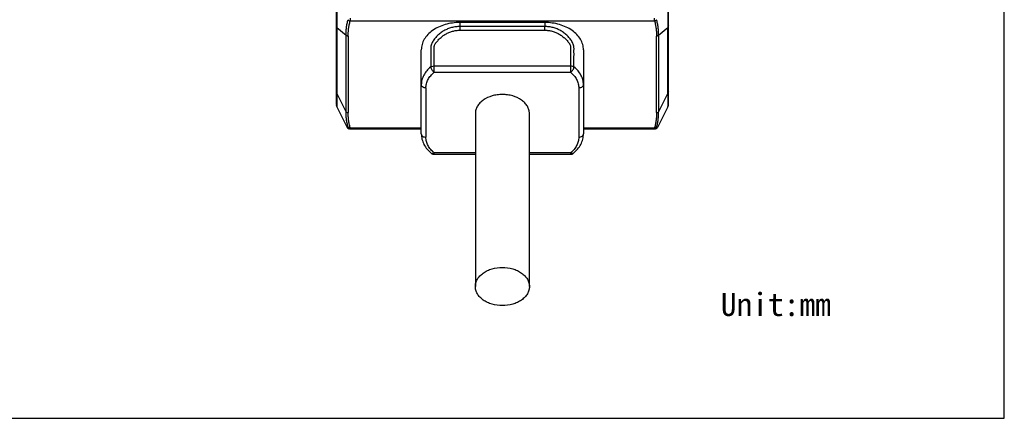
# Model space of a CAD drawing. Header units: millimetres. Extents: x 28 to 333, y 279 to 407.
# Tile 4 of 5: x 206 to 333, y 279 to 330. Entities that reach past the tile are written whole.
import ezdxf

# ---------------------------------------------------------------- set-up
doc = ezdxf.new("R2010")
doc.units = ezdxf.units.MM
doc.header["$LTSCALE"] = 16.335
doc.layers.get('0').update_dxf_attribs({"linetype": 'CONTINUOUS'})
doc.layers.add('20_ALL_FEATURES', color=7, linetype='CONTINUOUS')
doc.styles.get("Standard").update_dxf_attribs({"font": 'simfang.ttf'})

msp = doc.modelspace()

# ---------------------------------------------------------------- linework, layer by layer
at = {"color": 7}
for p, q in [((333.079, 278.814), (333.079, 407.301)), ((28.026, 278.814), (333.079, 278.814))]:
    msp.add_line(p, q, dxfattribs=at)
at = {"layer": '20_ALL_FEATURES', "color": 7}
for p, q in [((246.563, 319.487), (246.563, 370.179)), ((289.563, 319.487), (289.563, 370.179)), ((248.357, 330.318), (287.77, 330.318)), ((246.632, 329.749), (246.632, 329.468)), ((246.632, 329.468), (246.632, 320.952)), ((246.632, 329.468), (247.83, 328.476)), ((273.563, 330.125), (262.562, 330.124)), ((262.565, 330.124), (262.566, 329.605)), ((262.566, 329.606), (262.565, 329.137)), ((262.565, 329.137), (268.064, 329.137)), ((268.064, 329.605), (262.566, 329.605)), ((273.563, 329.606), (268.064, 329.605)), ((268.064, 329.137), (273.563, 329.138)), ((273.563, 330.125), (273.563, 329.606)), ((273.563, 329.138), (273.563, 329.606)), ((288.296, 328.476), (289.495, 329.468)), ((289.495, 320.952), (289.495, 329.468)), ((247.83, 318.556), (247.83, 328.476)), ((248.099, 328.358), (248.099, 318.439)), ((288.028, 318.439), (288.028, 328.358)), ((288.296, 328.476), (288.296, 318.556)), ((257.565, 315.678), (257.566, 326.589)), ((278.564, 326.589), (278.564, 322.722)), ((268.065, 324.525), (276.888, 324.511)), ((259.242, 323.677), (268.065, 323.677)), ((268.065, 323.677), (276.887, 323.677)), ((278.564, 322.722), (278.565, 315.679)), ((258.165, 321.639), (258.165, 315.254)), ((277.964, 321.64), (277.965, 315.254)), ((246.563, 320.245), (246.563, 320.244)), ((247.83, 318.556), (246.632, 320.952)), ((289.495, 320.952), (288.296, 318.556)), ((289.563, 320.244), (289.563, 320.244)), ((246.569, 319.38), (246.569, 319.405)), ((246.569, 319.38), (246.572, 319.38)), ((246.589, 319.293), (246.593, 319.295)), ((246.6, 319.271), (246.589, 319.293)), ((246.628, 319.631), (246.628, 319.569)), ((246.632, 319.197), (246.632, 319.195)), ((246.632, 319.195), (246.632, 319.195)), ((246.632, 319.195), (247.98, 316.499)), ((289.495, 319.195), (288.146, 316.499)), ((289.494, 319.195), (289.495, 319.195)), ((289.499, 319.631), (289.499, 319.569)), ((289.538, 319.293), (289.526, 319.271)), ((289.538, 319.293), (289.534, 319.295)), ((289.558, 319.38), (289.554, 319.38)), ((289.558, 319.4), (289.558, 319.38)), ((264.565, 318.315), (264.565, 295.9)), ((271.565, 295.9), (271.565, 318.315)), ((248.011, 316.449), (248.012, 316.449)), ((248.19, 316.339), (248.19, 316.338)), ((248.249, 316.333), (257.565, 316.333)), ((248.357, 316.479), (257.565, 316.479)), ((278.565, 316.479), (287.77, 316.479)), ((278.565, 316.333), (287.878, 316.333)), ((287.937, 316.338), (287.937, 316.339)), ((288.115, 316.449), (288.115, 316.449)), ((258.862, 313.175), (258.862, 313.175)), ((264.565, 313.216), (259.242, 313.216)), ((259.242, 313.04), (264.565, 313.041)), ((276.889, 313.216), (271.565, 313.216)), ((271.565, 313.041), (276.889, 313.041)), ((277.269, 313.176), (277.269, 313.176))]:
    msp.add_line(p, q, dxfattribs=at)
for points in [[(246.57, 319.397), (246.578, 319.352), (246.589, 319.307), (246.603, 319.262), (246.621, 319.219), (246.632, 319.195)], [(289.495, 319.195), (289.502, 319.21), (289.521, 319.255), (289.536, 319.3), (289.548, 319.346), (289.557, 319.393), (289.558, 319.4)]]:
    msp.add_lwpolyline(points, dxfattribs=at)
for centre, radius, start, end in [((120.548, 323.838), 138.695, 359.93325, 0.27451), ((413.018, 323.865), 136.131, 179.72811, 180.07893), ((384.819, 319.546), 138.191, 179.63305, 179.96459), ((247.216, 319.487), 0.653, 180, 206.56505), ((246.763, 319.38), 0.2, 180, 206.56505), ((285.679, 319.58), 39.052, 180.01603, 180.37099), ((288.911, 319.487), 0.653, 333.43495, 360), ((289.363, 319.38), 0.2, 333.43495, 360), ((248.249, 316.633), 0.3, 206.56505, 270), ((248.187, 316.533), 0.195, 206.08237, 270.48268), ((287.878, 316.633), 0.3, 270, 333.43495), ((287.94, 316.533), 0.195, 269.51732, 333.91763), ((259.24, 313.64), 0.6, 230.86963, 270.16338), ((276.891, 313.641), 0.6, 269.83332, 309.12769)]:
    msp.add_arc(centre, radius, start, end, dxfattribs=at)
for points, knots in [([(246.632, 333.512), (246.631, 333.168), (246.628, 332.492), (246.628, 331.508), (246.628, 330.598), (246.631, 330.02), (246.632, 329.749)], [0, 0, 0, 0, 0.2743823, 0.5392976, 0.7842325, 1, 1, 1, 1]), ([(289.494, 333.511), (289.495, 333.339), (289.496, 332.995), (289.498, 332.319), (289.5, 331.237), (289.498, 330.327), (289.495, 329.749)], [0, 0, 0, 0, 0.1376538, 0.2743433, 0.5392155, 1, 1, 1, 1]), ([(247.83, 328.476), (247.83, 328.644), (247.832, 328.897), (247.852, 329.234), (247.887, 329.571), (247.958, 329.992), (248.038, 330.324), (248.084, 330.489)], [0, 0, 0, 0, 0.2479717, 0.372283, 0.4970034, 0.7476311, 1, 1, 1, 1]), ([(248.084, 330.489), (248.096, 330.468), (248.163, 330.38), (248.273, 330.33), (248.357, 330.318)], [0, 0, 0, 0, 0.2231361, 1, 1, 1, 1]), ([(248.099, 328.358), (248.099, 328.523), (248.101, 328.852), (248.145, 329.346), (248.229, 329.835), (248.31, 330.158), (248.357, 330.318)], [0, 0, 0, 0, 0.2491043, 0.4977688, 0.7478268, 1, 1, 1, 1]), ([(248.362, 330.671), (248.366, 330.608), (248.369, 330.49), (248.363, 330.372), (248.357, 330.318)], [0, 0, 0, 0, 0.5410729, 1, 1, 1, 1]), ([(287.77, 330.318), (287.764, 330.372), (287.758, 330.49), (287.761, 330.608), (287.765, 330.671)], [0, 0, 0, 0, 0.4589308, 1, 1, 1, 1]), ([(288.042, 330.489), (288.031, 330.468), (287.964, 330.38), (287.854, 330.33), (287.77, 330.318)], [0, 0, 0, 0, 0.2231344, 1, 1, 1, 1]), ([(287.77, 330.318), (287.816, 330.158), (287.898, 329.835), (287.982, 329.346), (288.026, 328.852), (288.028, 328.523), (288.028, 328.358)], [0, 0, 0, 0, 0.2521767, 0.5022351, 0.7508962, 1, 1, 1, 1]), ([(288.296, 328.476), (288.298, 328.56), (288.297, 328.728), (288.289, 328.981), (288.274, 329.234), (288.24, 329.572), (288.169, 329.992), (288.089, 330.325), (288.042, 330.489)], [0, 0, 0, 0, 0.1241537, 0.2475795, 0.3722066, 0.4971351, 0.7476452, 1, 1, 1, 1]), ([(246.632, 329.468), (246.611, 329.499), (246.576, 329.565), (246.563, 329.639), (246.563, 329.675)], [0, 0, 0, 0, 0.5122261, 1, 1, 1, 1]), ([(262.562, 330.124), (261.919, 330.124), (260.959, 329.994), (259.79, 329.557), (259.029, 329.12), (258.4, 328.585), (257.927, 327.97), (257.633, 327.296), (257.566, 326.821), (257.566, 326.589)], [0, 0, 0, 0, 0.2867942, 0.4239489, 0.553964, 0.6757837, 0.7895099, 0.8966303, 1, 1, 1, 1]), ([(262.565, 329.606), (262.384, 329.601), (262.022, 329.573), (261.488, 329.471), (260.971, 329.299), (260.484, 329.058), (260.03, 328.759), (259.688, 328.461), (259.44, 328.197), (259.268, 327.987), (259.111, 327.766), (258.975, 327.537), (258.871, 327.304), (258.811, 327.075), (258.785, 326.86), (258.779, 326.659), (258.781, 326.467), (258.787, 326.277), (258.79, 326.087), (258.79, 325.896), (258.788, 325.703), (258.787, 325.446), (258.787, 325.126), (258.787, 324.741), (258.787, 324.485), (258.787, 324.357)], [0, 0, 0, 0, 0.0720171, 0.1439797, 0.215875, 0.2877495, 0.3596219, 0.4315571, 0.467571, 0.5035753, 0.5395032, 0.5750811, 0.6093155, 0.6406131, 0.6688719, 0.6951721, 0.7204833, 0.7454231, 0.7705642, 0.7960303, 0.8216443, 0.8472211, 0.8981566, 0.9490698, 1, 1, 1, 1]), ([(259.241, 324.503), (259.241, 324.618), (259.241, 324.847), (259.241, 325.191), (259.24, 325.535), (259.241, 325.879), (259.244, 326.166), (259.241, 326.395), (259.237, 326.567), (259.235, 326.71), (259.235, 326.825), (259.236, 326.912), (259.241, 327.001), (259.259, 327.131), (259.306, 327.266), (259.383, 327.394), (259.476, 327.522), (259.604, 327.677), (259.767, 327.856), (259.993, 328.087), (260.299, 328.354), (260.705, 328.624), (261.14, 328.844), (261.602, 329.002), (262.081, 329.095), (262.404, 329.126), (262.565, 329.137)], [0, 0, 0, 0, 0.0514915, 0.1029823, 0.1544717, 0.2059643, 0.2574619, 0.2831997, 0.3089379, 0.3346634, 0.3475323, 0.3604546, 0.3736183, 0.3875809, 0.4194848, 0.4367936, 0.4545745, 0.490539, 0.5268102, 0.5631899, 0.6359844, 0.7087768, 0.7815581, 0.8543462, 0.9271703, 1, 1, 1, 1]), ([(278.564, 326.589), (278.564, 326.822), (278.496, 327.297), (278.202, 327.971), (277.729, 328.586), (277.099, 329.121), (276.337, 329.558), (275.168, 329.995), (274.207, 330.125), (273.563, 330.125)], [0, 0, 0, 0, 0.1033618, 0.2104788, 0.3242065, 0.4460316, 0.5760534, 0.713213, 1, 1, 1, 1]), ([(277.342, 324.365), (277.342, 324.493), (277.341, 324.685), (277.342, 324.941), (277.342, 325.133), (277.343, 325.325), (277.342, 325.517), (277.339, 325.709), (277.343, 325.868), (277.345, 325.995), (277.344, 326.124), (277.339, 326.286), (277.334, 326.477), (277.349, 326.668), (277.347, 326.866), (277.318, 327.08), (277.255, 327.309), (277.151, 327.543), (277.017, 327.772), (276.808, 328.066), (276.508, 328.407), (276.097, 328.762), (275.644, 329.062), (275.156, 329.301), (274.64, 329.472), (274.106, 329.574), (273.744, 329.602), (273.563, 329.606)], [0, 0, 0, 0, 0.0509574, 0.0764119, 0.1018343, 0.1272454, 0.1527996, 0.1783791, 0.2035578, 0.2161574, 0.2289322, 0.254892, 0.280529, 0.3050884, 0.3308557, 0.3592725, 0.3908653, 0.4251203, 0.4606432, 0.4965544, 0.5685207, 0.6404404, 0.7123021, 0.7841623, 0.8560444, 0.9279945, 1, 1, 1, 1]), ([(273.563, 329.138), (273.725, 329.127), (274.048, 329.096), (274.526, 329.003), (274.988, 328.847), (275.422, 328.626), (275.76, 328.401), (276.012, 328.198), (276.192, 328.035), (276.363, 327.863), (276.525, 327.683), (276.649, 327.526), (276.74, 327.397), (276.818, 327.269), (276.884, 327.109), (276.896, 326.919), (276.889, 326.773), (276.884, 326.658), (276.883, 326.544), (276.888, 326.401), (276.891, 326.229), (276.889, 326.057), (276.887, 325.886), (276.888, 325.714), (276.889, 325.542), (276.889, 325.37), (276.888, 325.027), (276.888, 324.74), (276.888, 324.511)], [0, 0, 0, 0, 0.0728156, 0.145624, 0.2183981, 0.2911616, 0.3639462, 0.4003619, 0.4367727, 0.4731454, 0.5094167, 0.5453644, 0.5630976, 0.5804308, 0.6124621, 0.6397268, 0.6653594, 0.678253, 0.6911356, 0.7168534, 0.7425879, 0.7683313, 0.7940754, 0.819818, 0.8455588, 0.8712979, 0.8970376, 1, 1, 1, 1]), ([(289.495, 329.749), (289.495, 329.726), (289.494, 329.632), (289.494, 329.538), (289.495, 329.468)], [0, 0, 0, 0, 0.2538372, 1, 1, 1, 1]), ([(289.563, 329.675), (289.563, 329.639), (289.551, 329.565), (289.516, 329.499), (289.495, 329.468)], [0, 0, 0, 0, 0.487774, 1, 1, 1, 1]), ([(248.099, 328.358), (248.072, 328.358), (248.018, 328.364), (247.922, 328.392), (247.858, 328.437), (247.83, 328.476)], [0, 0, 0, 0, 0.2663025, 0.5333693, 1, 1, 1, 1]), ([(288.296, 328.476), (288.269, 328.437), (288.205, 328.392), (288.109, 328.364), (288.055, 328.358), (288.028, 328.358)], [0, 0, 0, 0, 0.4666307, 0.7336975, 1, 1, 1, 1]), ([(258.787, 324.357), (258.599, 324.205), (258.257, 323.878), (257.864, 323.311), (257.621, 322.699), (257.565, 322.272), (257.565, 322.063)], [0, 0, 0, 0, 0.2708018, 0.5249965, 0.7661053, 1, 1, 1, 1]), ([(258.787, 324.357), (258.816, 324.381), (258.952, 324.468), (259.117, 324.503), (259.241, 324.503)], [0, 0, 0, 0, 0.2308687, 1, 1, 1, 1]), ([(258.788, 324.357), (258.791, 324.295), (258.825, 324.163), (258.925, 323.978), (259.066, 323.808), (259.181, 323.714), (259.242, 323.677)], [0, 0, 0, 0, 0.2199107, 0.476114, 0.7451847, 1, 1, 1, 1]), ([(276.887, 323.678), (276.949, 323.715), (277.065, 323.81), (277.207, 323.982), (277.306, 324.17), (277.339, 324.303), (277.342, 324.365)], [0, 0, 0, 0, 0.2555468, 0.5252471, 0.7813194, 1, 1, 1, 1]), ([(276.888, 324.511), (276.931, 324.511), (277.091, 324.499), (277.25, 324.439), (277.342, 324.365)], [0, 0, 0, 0, 0.2656112, 1, 1, 1, 1]), ([(278.564, 322.064), (278.564, 322.274), (278.509, 322.702), (278.265, 323.315), (277.872, 323.884), (277.53, 324.212), (277.342, 324.365)], [0, 0, 0, 0, 0.234004, 0.4751893, 0.7293612, 1, 1, 1, 1]), ([(258.165, 321.639), (258.166, 321.825), (258.214, 322.203), (258.429, 322.746), (258.775, 323.251), (259.076, 323.541), (259.242, 323.677)], [0, 0, 0, 0, 0.234214, 0.4755505, 0.7296805, 1, 1, 1, 1]), ([(276.887, 323.677), (277.053, 323.542), (277.354, 323.251), (277.7, 322.747), (277.915, 322.204), (277.964, 321.825), (277.964, 321.64)], [0, 0, 0, 0, 0.2703232, 0.5244556, 0.7657914, 1, 1, 1, 1]), ([(258.165, 321.639), (258.088, 321.639), (257.938, 321.659), (257.742, 321.748), (257.622, 321.867), (257.574, 321.978), (257.565, 322.035), (257.565, 322.063)], [0, 0, 0, 0, 0.2874689, 0.5542997, 0.7890337, 0.896488, 1, 1, 1, 1]), ([(278.564, 322.064), (278.564, 322.036), (278.556, 321.979), (278.508, 321.868), (278.388, 321.748), (278.191, 321.66), (278.041, 321.64), (277.964, 321.64)], [0, 0, 0, 0, 0.1035107, 0.2109653, 0.4457025, 0.7125347, 1, 1, 1, 1]), ([(246.632, 320.952), (246.611, 320.983), (246.576, 321.049), (246.563, 321.123), (246.563, 321.159)], [0, 0, 0, 0, 0.5120702, 1, 1, 1, 1]), ([(246.632, 320.952), (246.632, 320.908), (246.632, 320.734), (246.631, 320.56), (246.631, 320.431)], [0, 0, 0, 0, 0.2574227, 1, 1, 1, 1]), ([(271.565, 318.315), (271.565, 318.478), (271.518, 318.81), (271.312, 319.282), (270.981, 319.713), (270.376, 320.227), (269.599, 320.578), (268.746, 320.759), (268.065, 320.806), (267.385, 320.759), (266.531, 320.578), (265.755, 320.227), (265.15, 319.713), (264.819, 319.282), (264.613, 318.811), (264.565, 318.478), (264.565, 318.315)], [0, 0, 0, 0, 0.051689, 0.10526, 0.1621328, 0.223055, 0.3562188, 0.4274225, 0.4999997, 0.5725765, 0.6437793, 0.7769418, 0.8378646, 0.8947382, 0.9483103, 1, 1, 1, 1]), ([(289.495, 320.952), (289.494, 320.908), (289.494, 320.734), (289.496, 320.56), (289.496, 320.431)], [0, 0, 0, 0, 0.2587687, 1, 1, 1, 1]), ([(289.563, 321.159), (289.563, 321.123), (289.551, 321.049), (289.516, 320.983), (289.495, 320.952)], [0, 0, 0, 0, 0.4879298, 1, 1, 1, 1]), ([(289.496, 320.431), (289.497, 320.353), (289.498, 320.086), (289.499, 319.819), (289.499, 319.631)], [0, 0, 0, 0, 0.2940633, 1, 1, 1, 1]), ([(246.629, 319.327), (246.629, 319.307), (246.629, 319.274), (246.63, 319.234), (246.631, 319.21), (246.632, 319.2), (246.632, 319.197)], [0, 0, 0, 0, 0.4533985, 0.7590562, 0.9314263, 1, 1, 1, 1]), ([(289.498, 319.327), (289.498, 319.294), (289.498, 319.25), (289.496, 319.207), (289.494, 319.196)], [0, 0, 0, 0, 0.7513915, 1, 1, 1, 1]), ([(289.494, 319.196), (289.494, 319.195), (289.494, 319.195), (289.494, 319.195), (289.494, 319.195)], [0, 0, 0, 0, 0.864267, 1, 1, 1, 1]), ([(289.499, 319.569), (289.499, 319.545), (289.499, 319.464), (289.499, 319.383), (289.498, 319.327)], [0, 0, 0, 0, 0.2980325, 1, 1, 1, 1]), ([(248.084, 316.572), (248.038, 316.734), (247.958, 317.061), (247.887, 317.474), (247.852, 317.806), (247.832, 318.139), (247.83, 318.389), (247.83, 318.556)], [0, 0, 0, 0, 0.2518711, 0.5018017, 0.6263281, 0.7507929, 1, 1, 1, 1]), ([(247.83, 318.556), (247.858, 318.518), (247.922, 318.473), (248.018, 318.444), (248.072, 318.439), (248.099, 318.439)], [0, 0, 0, 0, 0.4666307, 0.7336975, 1, 1, 1, 1]), ([(248.357, 316.479), (248.31, 316.64), (248.229, 316.962), (248.145, 317.452), (248.101, 317.945), (248.099, 318.274), (248.099, 318.439)], [0, 0, 0, 0, 0.2521761, 0.5022358, 0.7508957, 1, 1, 1, 1]), ([(288.028, 318.439), (288.028, 318.274), (288.026, 317.945), (287.982, 317.452), (287.898, 316.962), (287.816, 316.64), (287.77, 316.479)], [0, 0, 0, 0, 0.2491042, 0.4977642, 0.7478232, 1, 1, 1, 1]), ([(288.028, 318.439), (288.055, 318.439), (288.109, 318.444), (288.205, 318.473), (288.269, 318.518), (288.296, 318.556)], [0, 0, 0, 0, 0.2663025, 0.5333693, 1, 1, 1, 1]), ([(288.042, 316.572), (288.089, 316.734), (288.17, 317.061), (288.239, 317.474), (288.275, 317.806), (288.296, 318.139), (288.298, 318.39), (288.296, 318.556)], [0, 0, 0, 0, 0.2522207, 0.5015612, 0.6262356, 0.7510235, 1, 1, 1, 1]), ([(247.98, 316.499), (247.98, 316.5), (247.99, 316.502), (248.003, 316.505), (248.043, 316.509), (248.072, 316.511), (248.09, 316.512)], [0, 0, 0, 0, 0.0298088, 0.1779882, 0.4991577, 1, 1, 1, 1]), ([(248.084, 316.572), (248.108, 316.534), (248.174, 316.49), (248.273, 316.474), (248.329, 316.475), (248.357, 316.479)], [0, 0, 0, 0, 0.4487669, 0.7199583, 1, 1, 1, 1]), ([(248.084, 316.572), (248.087, 316.564), (248.091, 316.549), (248.094, 316.533), (248.094, 316.522), (248.094, 316.517), (248.092, 316.512), (248.09, 316.512)], [0, 0, 0, 0, 0.414064, 0.719139, 0.8288763, 0.9099609, 1, 1, 1, 1]), ([(248.09, 316.512), (248.113, 316.46), (248.19, 316.367), (248.306, 316.333), (248.362, 316.333)], [0, 0, 0, 0, 0.5011539, 1, 1, 1, 1]), ([(248.357, 316.479), (248.359, 316.459), (248.363, 316.423), (248.366, 316.381), (248.367, 316.356), (248.366, 316.344), (248.366, 316.337), (248.363, 316.333), (248.362, 316.333)], [0, 0, 0, 0, 0.4219521, 0.7354694, 0.84736, 0.9280853, 0.9777109, 1, 1, 1, 1]), ([(287.765, 316.333), (287.763, 316.333), (287.761, 316.337), (287.761, 316.344), (287.76, 316.356), (287.761, 316.381), (287.764, 316.423), (287.768, 316.459), (287.77, 316.479)], [0, 0, 0, 0, 0.0223069, 0.0719299, 0.1526544, 0.264545, 0.5780561, 1, 1, 1, 1]), ([(288.037, 316.512), (288.014, 316.46), (287.937, 316.367), (287.821, 316.333), (287.765, 316.333)], [0, 0, 0, 0, 0.5001292, 1, 1, 1, 1]), ([(288.042, 316.572), (288.019, 316.534), (287.952, 316.49), (287.854, 316.474), (287.798, 316.475), (287.77, 316.479)], [0, 0, 0, 0, 0.448767, 0.7199585, 1, 1, 1, 1]), ([(288.037, 316.512), (288.035, 316.512), (288.033, 316.517), (288.032, 316.522), (288.033, 316.533), (288.036, 316.549), (288.04, 316.564), (288.042, 316.572)], [0, 0, 0, 0, 0.09003, 0.1711083, 0.2808402, 0.5859139, 1, 1, 1, 1]), ([(288.146, 316.499), (288.147, 316.499), (288.147, 316.501), (288.142, 316.501), (288.136, 316.502), (288.126, 316.504), (288.111, 316.506), (288.08, 316.51), (288.055, 316.511), (288.037, 316.512)], [0, 0, 0, 0, 0.0122288, 0.0367103, 0.0920149, 0.1850868, 0.3205956, 0.5024934, 1, 1, 1, 1]), ([(257.565, 315.678), (257.565, 315.445), (257.625, 314.972), (257.887, 314.3), (258.304, 313.686), (258.664, 313.336), (258.862, 313.175)], [0, 0, 0, 0, 0.2406945, 0.4853044, 0.7374621, 1, 1, 1, 1]), ([(257.565, 315.678), (257.565, 315.65), (257.574, 315.593), (257.622, 315.482), (257.742, 315.362), (257.938, 315.274), (258.088, 315.254), (258.165, 315.254)], [0, 0, 0, 0, 0.103512, 0.2109663, 0.4457006, 0.7125314, 1, 1, 1, 1]), ([(259.242, 313.216), (259.076, 313.351), (258.775, 313.642), (258.429, 314.147), (258.214, 314.689), (258.166, 315.068), (258.165, 315.254)], [0, 0, 0, 0, 0.2703176, 0.5244473, 0.7657847, 1, 1, 1, 1]), ([(277.965, 315.254), (277.965, 315.069), (277.916, 314.69), (277.702, 314.147), (277.356, 313.643), (277.055, 313.352), (276.889, 313.216)], [0, 0, 0, 0, 0.2342203, 0.4755581, 0.7296855, 1, 1, 1, 1]), ([(277.269, 313.176), (277.467, 313.337), (277.827, 313.687), (278.244, 314.301), (278.505, 314.973), (278.565, 315.446), (278.565, 315.679)], [0, 0, 0, 0, 0.2625361, 0.5146919, 0.7593018, 1, 1, 1, 1]), ([(277.965, 315.255), (278.042, 315.255), (278.192, 315.275), (278.389, 315.363), (278.509, 315.483), (278.557, 315.594), (278.565, 315.651), (278.565, 315.679)], [0, 0, 0, 0, 0.2874652, 0.5542975, 0.7890347, 0.8964893, 1, 1, 1, 1]), ([(258.862, 313.175), (258.883, 313.158), (258.937, 313.133), (259.032, 313.13), (259.137, 313.159), (259.207, 313.194), (259.242, 313.216)], [0, 0, 0, 0, 0.2000341, 0.4263509, 0.692855, 1, 1, 1, 1]), ([(259.242, 313.04), (259.242, 313.04), (259.242, 313.042), (259.242, 313.044), (259.242, 313.047), (259.242, 313.052), (259.242, 313.059), (259.242, 313.07), (259.242, 313.088), (259.242, 313.113), (259.242, 313.143), (259.242, 313.178), (259.242, 313.203), (259.242, 313.216)], [0, 0, 0, 0, 0.0041247, 0.0164166, 0.0368712, 0.0654779, 0.1021816, 0.1468686, 0.2597206, 0.4030897, 0.5757267, 0.7754727, 1, 1, 1, 1]), ([(276.889, 313.217), (276.889, 313.204), (276.889, 313.179), (276.889, 313.144), (276.889, 313.114), (276.889, 313.089), (276.889, 313.071), (276.889, 313.06), (276.889, 313.053), (276.889, 313.048), (276.888, 313.044), (276.889, 313.043), (276.889, 313.041), (276.889, 313.041)], [0, 0, 0, 0, 0.2244852, 0.4242213, 0.596894, 0.740309, 0.8531641, 0.8978503, 0.9345592, 0.9631789, 0.983629, 0.995901, 1, 1, 1, 1]), ([(277.269, 313.176), (277.248, 313.159), (277.194, 313.133), (277.099, 313.131), (276.993, 313.159), (276.924, 313.195), (276.889, 313.217)], [0, 0, 0, 0, 0.2000379, 0.4263416, 0.6928808, 1, 1, 1, 1]), ([(264.565, 295.9), (264.565, 296.063), (264.612, 296.395), (264.819, 296.867), (265.15, 297.298), (265.59, 297.673), (266.124, 297.978), (266.942, 298.284), (267.614, 298.375), (268.065, 298.375)], [0, 0, 0, 0, 0.1033634, 0.2104799, 0.3242059, 0.446029, 0.5760494, 0.7132088, 1, 1, 1, 1]), ([(268.065, 298.375), (268.516, 298.375), (269.188, 298.284), (270.007, 297.978), (270.54, 297.673), (270.981, 297.298), (271.312, 296.867), (271.518, 296.395), (271.565, 296.063), (271.565, 295.9)], [0, 0, 0, 0, 0.2867906, 0.4239499, 0.5539706, 0.675794, 0.7895203, 0.8966369, 1, 1, 1, 1]), ([(268.065, 293.425), (267.614, 293.425), (266.942, 293.516), (266.124, 293.822), (265.59, 294.128), (265.15, 294.502), (264.819, 294.933), (264.612, 295.405), (264.565, 295.738), (264.565, 295.9)], [0, 0, 0, 0, 0.2867906, 0.4239499, 0.5539706, 0.675794, 0.7895203, 0.8966369, 1, 1, 1, 1]), ([(271.565, 295.9), (271.565, 295.738), (271.518, 295.405), (271.312, 294.933), (270.981, 294.502), (270.54, 294.128), (270.007, 293.822), (269.188, 293.516), (268.516, 293.425), (268.065, 293.425)], [0, 0, 0, 0, 0.1033634, 0.2104799, 0.3242059, 0.446029, 0.5760494, 0.7132088, 1, 1, 1, 1])]:
    msp.add_open_spline(points, degree=3, knots=knots, dxfattribs=at)
msp.add_open_spline([(259.241, 324.503), (262.182, 324.511), (265.123, 324.518), (268.065, 324.525)], degree=3, dxfattribs=at)

# ---------------------------------------------------------------- texts
at = {"insert": (296.346, 295.074), "char_height": 3, "width": 31.51192, "attachment_point": 1}
msp.add_mtext('Unit:mm', dxfattribs=at)

doc.saveas('drawing.dxf')
